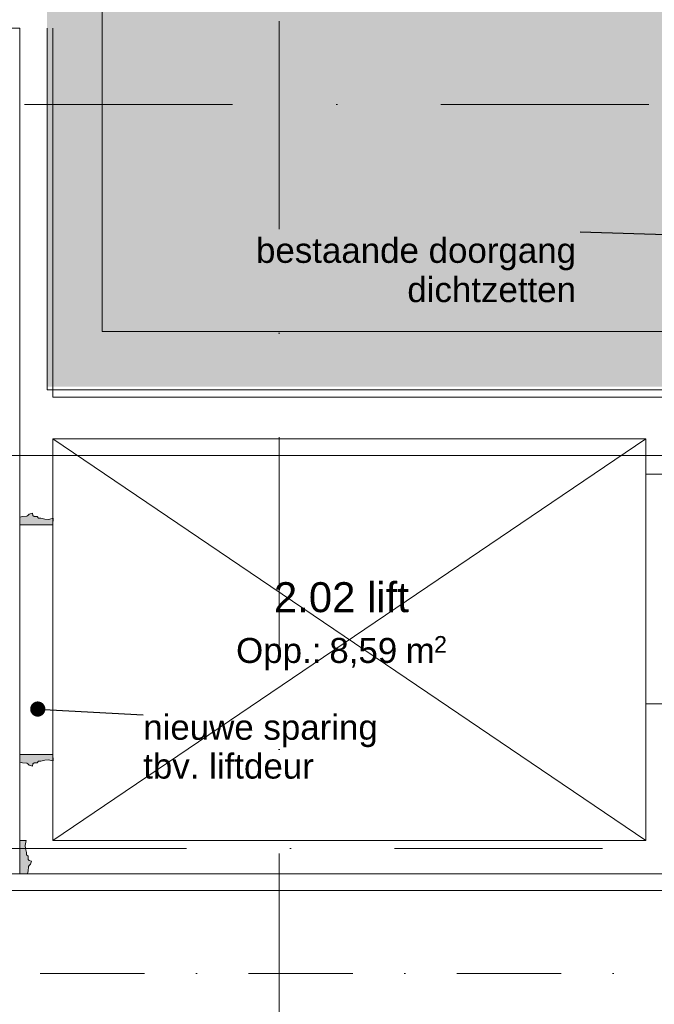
# Model space of a CAD drawing. Header units: millimetres. Extents: x -54205 to 352602, y -8439 to 61516.
# Tile 67 of 189: x 20041 to 23853, y 11960 to 17875. Entities that reach past the tile are written whole.
import ezdxf
from ezdxf.enums import TextEntityAlignment as Align

# ---------------------------------------------------------------- set-up
doc = ezdxf.new("R2010")
doc.units = ezdxf.units.MM
doc.header["$MEASUREMENT"] = 0
doc.linetypes.add('streep-punt', pattern=[2500, 1250, -625, 0, -625])
doc.linetypes.add('streep-punt fijn', pattern=[1251.000023, 626.000023, -312.5, 0, -312.5])
for name, color, linetype in [('0 2D arcering', 7, 'Continuous'), ('21_0 NC Buitenwanden', 7, 'Continuous'), ('21_1 C Buitenwanden', 7, 'Continuous'), ('21_1 C Buitenwanden Deuren', 7, 'Continuous'), ('22 C Binnenwanden', 7, 'Continuous'), ('Maatvoering 1_ 100', 7, 'Continuous'), ('Maatvoering 1_ 100 2D arcering', 7, 'Continuous'), ('Markers - doorsneden', 7, 'Continuous'), ('New_0 2D arcering', 7, 'Continuous'), ('New_21_0 NC Buitenwanden 2D arcering', 7, 'Continuous'), ('New_21_0 NC Buitenwanden Ramen', 7, 'Continuous'), ('New_21_1 C Buitenwanden Deuren', 7, 'Continuous'), ('New_65 WBDBO', 7, 'Continuous'), ('New_Maatvoering 1_ 100', 7, 'Continuous'), ('New_Ruimtefuncties', 7, 'Continuous'), ('New_Ruimtefuncties Zone omranding', 7, 'Continuous'), ('New_Ruimtefuncties Zone tekst', 7, 'Continuous'), ('Stramien', 7, 'Continuous')]:
    doc.layers.add(name, color=color, linetype=linetype)
doc.styles.add('GENERATED_STYLE_1', font='arial.ttf')
doc.styles.add('GENERATED_STYLE_2', font='arial.ttf')
doc.linetypes.add('BRA - WBDBO  60', pattern='A,0,[3,DO.112 2e Verdieping1.Shx,S=27.777778,R=0,X=0,Y=-1.22125e-15],-3500,0', length=3500)
doc.dimstyles.new('GENERATED_STYLE__10', dxfattribs={"dimtxt": 0.18, "dimasz": 182.4, "dimexe": 0.18, "dimexo": 0.0625, "dimgap": 0, "dimtad": 0, "dimtih": 1, "dimtoh": 1, "dimdec": 4, "dimzin": 0, "dimdsep": 46, "dimcen": 0.09, "dimadec": 0, "dimazin": 0, "dimtfac": 1, "dimtdec": 4, "dimtmove": 0, "dimatfit": 3, "dimldrblk": 'ARROWHEAD_11', "dimfxl": 1, "dimtolj": 1, "dimtzin": 0, "dimarcsym": 0})
doc.dimstyles.new('GENERATED_STYLE__4', dxfattribs={"dimtxt": 250, "dimasz": 142.5, "dimexe": 0.18, "dimexo": 0.0625, "dimgap": 0, "dimtad": 1, "dimdec": 0, "dimzin": 0, "dimdsep": 46, "dimtxsty": 'GENERATED_STYLE_2', "dimblk": 'ARROWHEAD_11', "dimblk1": 'ARROWHEAD_11', "dimblk2": 'ARROWHEAD_11', "dimcen": 0.09, "dimse1": 1, "dimse2": 1, "dimclrd": 1, "dimclre": 1, "dimclrt": 2, "dimadec": 1, "dimazin": 0, "dimtfac": 1, "dimtdec": 4, "dimtmove": 0, "dimatfit": 3, "dimfxl": 1, "dimtolj": 1, "dimtzin": 0, "dimarcsym": 0})

# ---------------------------------------------------------------- blocks, each defined once
blk = doc.blocks.new('lift_2.02_11_1', base_point=(21973.5, 14248.2))
at = {"layer": 'New_Ruimtefuncties Zone tekst', "color": 2, "lineweight": 0, "style": 'GENERATED_STYLE_2'}
blk.add_attdef('ROOM_NUMBER', text='', height=180, dxfattribs=at).set_placement((21973.5, 14495.8), align=Align.TOP_CENTER)
at = {"layer": 'New_Ruimtefuncties Zone tekst', "color": 2, "lineweight": 0}
for tag, height, style, p in [('DUMMY_941', 180, 'GENERATED_STYLE_2', (22398.8, 14536.9)), ('perimeterCode', 150, 'GENERATED_STYLE_1', (21340.8, 14160.8)), ('ROOM_AREA', 150, 'GENERATED_STYLE_1', (21901.1, 14160.8)), ('DUMMY_942', 150, 'GENERATED_STYLE_1', (22301.5, 14160.8)), ('DUMMY_943', 100, 'GENERATED_STYLE_1', (22530, 14172.3))]:
    blk.add_attdef(tag, text='', height=height, dxfattribs=dict(at, style=style)).set_placement(p, align=Align.TOP_LEFT)
blk = doc.blocks.new('D rechthoekige opening 27_2')
at = {"layer": '21_1 C Buitenwanden Deuren', "color": 9, "linetype": 'Continuous', "lineweight": 0}
for p, q in [((-690, 200), (690, 200)), ((-690, 0), (690, 0))]:
    blk.add_line(p, q, dxfattribs=at)
at = {"layer": '21_1 C Buitenwanden Deuren', "color": 1, "linetype": 'Continuous', "lineweight": 0}
for p, q in [((-690, 0), (-690, 200)), ((690, 0), (690, 200))]:
    blk.add_line(p, q, dxfattribs=at)
blk = doc.blocks.new('Wall_23_1', base_point=(23803, 15481.6))
at = {"layer": '21_1 C Buitenwanden', "color": 1, "linetype": 'Continuous', "lineweight": 0}
for p, q in [((23803, 15145.4), (24003, 15145.4)), ((23803, 13765.4), (24003, 13765.4))]:
    blk.add_line(p, q, dxfattribs=at)
at = {"layer": '21_1 C Buitenwanden', "color": 1, "linetype": 'Continuous', "lineweight": 0, "flags": 128}
for points in [[(23803, 15356.6), (23803, 15145.4)], [(24003, 15145.4), (24003, 15356.6)], [(23803, 13765.4), (23803, 12944.6)], [(24003, 12744.6), (24003, 13765.4)], [(24003, 12744.6), (23803, 12744.6)]]:
    blk.add_lwpolyline(points, dxfattribs=at)
at = {"layer": '21_1 C Buitenwanden Deuren', "color": 1, "linetype": 'Continuous', "lineweight": 0, "xscale": -1, "zscale": 1000, "rotation": 270}
blk.add_blockref('D rechthoekige opening 27_2', (23803, 14455.4), dxfattribs=at)
blk = doc.blocks.new('Wall_24_1', base_point=(23803, 12744.6))
at = {"layer": '21_1 C Buitenwanden', "color": 1, "linetype": 'Continuous', "lineweight": 0, "flags": 128}
for points in [[(23803, 12944.6), (20241, 12944.6)], [(20041, 12744.6), (23803, 12744.6)]]:
    blk.add_lwpolyline(points, dxfattribs=at)
blk = doc.blocks.new('Wall_26_1', base_point=(20041, 15481.6))
at = {"layer": '21_1 C Buitenwanden', "color": 1, "linetype": 'Continuous', "lineweight": 0, "flags": 128}
for points in [[(24003, 15606.6), (20241, 15606.6)], [(24003, 15606.6), (24003, 15356.6)], [(20241, 15356.6), (23803, 15356.6)]]:
    blk.add_lwpolyline(points, dxfattribs=at)
blk = doc.blocks.new('R rechthoekige opening 26')
at = {"layer": 'New_21_0 NC Buitenwanden Ramen', "color": 9, "linetype": 'Continuous', "lineweight": 0}
for p, q in [((-772.5, -14.5), (772.5, -14.5)), ((-772.5, -114.5), (772.5, -114.5))]:
    blk.add_line(p, q, dxfattribs=at)
at = {"layer": 'New_21_0 NC Buitenwanden Ramen', "color": 1, "linetype": 'Continuous', "lineweight": 0}
for p, q in [((-772.5, -114), (-772.5, -14.5)), ((772.5, -114), (772.5, -14.5)), ((-772.5, -114.5), (-772.5, -114)), ((772.5, -114.5), (772.5, -114))]:
    blk.add_line(p, q, dxfattribs=at)
blk = doc.blocks.new('Wall_32_1', base_point=(20536, 17874.8))
at = {"layer": '21_0 NC Buitenwanden', "color": 1, "linetype": 'Continuous', "lineweight": 0}
for p, q in [((18413, 17924.8), (18413, 17924.3)), ((18413, 17924.3), (18413, 17824.8)), ((19958, 17924.8), (19958, 17924.3)), ((19958, 17924.3), (19958, 17824.8))]:
    blk.add_line(p, q, dxfattribs=at)
at = {"layer": '21_0 NC Buitenwanden', "color": 1, "linetype": 'Continuous', "lineweight": 0, "flags": 128}
for points in [[(18413, 17924.8), (18330, 17924.8)], [(20206, 17924.8), (19958, 17924.8)], [(18330, 17824.8), (18413, 17824.8)], [(19958, 17824.8), (20041, 17824.8)]]:
    blk.add_lwpolyline(points, dxfattribs=at)
at = {"layer": 'New_21_0 NC Buitenwanden Ramen', "color": 1, "linetype": 'Continuous', "lineweight": 0, "zscale": 1000, "rotation": 180}
blk.add_blockref('R rechthoekige opening 26', (19185.5, 17810.3), dxfattribs=at)
blk = doc.blocks.new('Wall_39_1', base_point=(24296, 16002.2))
at = {"layer": '21_0 NC Buitenwanden', "color": 1, "linetype": 'Continuous', "lineweight": 0, "flags": 128}
for points in [[(20206, 15650.8), (20206, 16000.8)], [(24296, 16002.2), (20536, 16000.9)], [(24296, 16002.2), (24296.1, 15652.2)], [(20206, 15650.8), (24296.1, 15652.2)]]:
    blk.add_lwpolyline(points, dxfattribs=at)
blk = doc.blocks.new('Wall_42_1', base_point=(20536, 56215.9))
at = {"layer": '21_0 NC Buitenwanden', "color": 1, "linetype": 'Continuous', "lineweight": 0, "flags": 128}
for points in [[(20536, 16000.9), (20536, 54405.9)], [(20206, 17824.8), (20206, 16000.8)]]:
    blk.add_lwpolyline(points, dxfattribs=at)
blk = doc.blocks.new('D rechthoekige opening 27_5')
at = {"layer": 'New_21_1 C Buitenwanden Deuren', "color": 9, "linetype": 'Continuous', "lineweight": 0}
for p, q in [((-690, 200), (690, 200)), ((-690, 0), (690, 0))]:
    blk.add_line(p, q, dxfattribs=at)
at = {"layer": 'New_21_1 C Buitenwanden Deuren', "color": 1, "linetype": 'Continuous', "lineweight": 0}
for p, q in [((-690, 0), (-690, 200)), ((690, 0), (690, 200))]:
    blk.add_line(p, q, dxfattribs=at)
blk = doc.blocks.new('Wall_73_1', base_point=(20041, 17874.8))
at = {"layer": '21_1 C Buitenwanden', "color": 1, "linetype": 'Continuous', "lineweight": 0}
for p, q in [((20041, 14840.6), (20241, 14840.6)), ((20041, 13460.6), (20241, 13460.6))]:
    blk.add_line(p, q, dxfattribs=at)
at = {"layer": '21_1 C Buitenwanden', "color": 1, "linetype": 'Continuous', "lineweight": 0, "flags": 128}
for points in [[(20041, 17824.8), (20041, 14840.6)], [(20241, 15606.6), (20241, 17824.8)], [(20241, 14840.6), (20241, 15356.6)], [(20041, 13460.6), (20041, 12944.6)], [(20241, 12944.6), (20241, 13460.6)]]:
    blk.add_lwpolyline(points, dxfattribs=at)
at = {"layer": 'New_21_1 C Buitenwanden Deuren', "color": 1, "linetype": 'Continuous', "lineweight": 0, "xscale": -1, "zscale": 1000, "rotation": 270}
blk.add_blockref('D rechthoekige opening 27_5', (20041, 14150.6), dxfattribs=at)
blk = doc.blocks.new('Standard grid marker_2')
at = {"layer": 'Stramien', "color": 1, "linetype": 'streep-punt', "lineweight": 0}
blk.add_line((1000, 0), (37608.9, 0), dxfattribs=at)
at = {"layer": 'Stramien', "color": 2, "lineweight": 0, "style": 'GENERATED_STYLE_1'}
blk.add_attdef('AC_MarkerText_1', text='', height=350, dxfattribs=at).set_placement((-500, 175), align=Align.TOP_CENTER)
blk = doc.blocks.new('Standard grid marker_4')
at = {"layer": 'Stramien', "color": 1, "linetype": 'streep-punt', "lineweight": 0}
blk.add_line((1000, 0), (14829.9, 0), dxfattribs=at)
at = {"layer": 'Stramien', "color": 2, "lineweight": 0, "style": 'GENERATED_STYLE_1'}
blk.add_attdef('AC_MarkerText_1', text='', height=350, dxfattribs=at).set_placement((-500, 175), align=Align.TOP_CENTER)
blk = doc.blocks.new('Standard grid marker')
at = {"layer": 'Stramien', "color": 1, "linetype": 'streep-punt', "lineweight": 0}
blk.add_line((1000, 0), (61400.2, 0), dxfattribs=at)
at = {"layer": 'Stramien', "color": 2, "lineweight": 0, "style": 'GENERATED_STYLE_1'}
for tag, p in [('AC_MarkerText_1_0', (-245, -80)), ('AC_MarkerText_1_1', (63155.2, -80))]:
    blk.add_attdef(tag, text='', height=350, rotation=270, dxfattribs=at).set_placement(p, align=Align.TOP_CENTER)
blk = doc.blocks.new('*D1018')
at = {"layer": 'Maatvoering 1_ 100 2D arcering', "linetype": 'Continuous', "lineweight": 0}
for points in [[(64027.5, 27835.9), (64030.4, 27821.6), (64038.5, 27809.4), (64050.6, 27801.3), (64065, 27798.4), (64079.4, 27801.3), (64091.5, 27809.4), (64099.6, 27821.6), (64102.5, 27835.9), (64099.6, 27850.3), (64091.5, 27862.4), (64079.4, 27870.6), (64065, 27873.4), (64050.6, 27870.6), (64038.5, 27862.4), (64030.4, 27850.3)], [(64027.5, 3115.7), (64030.4, 3101.3), (64038.5, 3089.1), (64050.6, 3081), (64065, 3078.2), (64079.4, 3081), (64091.5, 3089.1), (64099.6, 3101.3), (64102.5, 3115.7), (64099.6, 3130), (64091.5, 3142.2), (64079.4, 3150.3), (64065, 3153.2), (64050.6, 3150.3), (64038.5, 3142.2), (64030.4, 3130)]]:
    blk.add_hatch(color=1, dxfattribs=at).paths.add_polyline_path(points)
at = {"layer": 'Maatvoering 1_ 100', "color": 1, "linetype": 'Continuous', "lineweight": 0}
for p, q in [((64065, 27873.4), (64065, 27910.9)), ((64027.5, 27835.9), (63924.4, 27835.9)), ((64065, 3153.2), (64065, 27798.4)), ((64205.6, 27835.9), (64102.5, 27835.9)), ((64027.5, 3115.7), (63924.4, 3115.7)), ((64065, 3040.7), (64065, 3078.2)), ((64205.6, 3115.7), (64102.5, 3115.7))]:
    blk.add_line(p, q, dxfattribs=at)
for centre in [(64065, 27835.9), (64065, 3115.7)]:
    blk.add_circle(centre, 37.5, dxfattribs=at)
at = {"layer": 'Maatvoering 1_ 100', "color": 2, "lineweight": 0, "insert": (64015, 14951.5), "char_height": 250, "attachment_point": 7, "rotation": 90, "style": 'GENERATED_STYLE_2'}
blk.add_mtext('\\A1;{\\pql;\\fArial|b1|i0|c0|p0;\\W1.000000;24.720}', dxfattribs=at)
blk = doc.blocks.new('ARROWHEAD_11')
at = {"color": 0, "linetype": 'Continuous', "lineweight": 0}
blk.add_line((0, 0), (-1, 0), dxfattribs=at)
at = {"color": 0, "linetype": 'Continuous', "lineweight": 0, "const_width": 0.25, "flags": 128}
blk.add_lwpolyline([(-0.125, 0, 1), (0.125, 0, 1)], format="xyb", close=True, dxfattribs=at)
blk = doc.blocks.new('Cutting Plane_1_1', base_point=(-53800, 12145.9))
at = {"layer": 'Markers - doorsneden', "color": 9, "linetype": 'streep-punt fijn', "lineweight": 0}
blk.add_line((-53650, 12145.9), (60665, 12145.9), dxfattribs=at)

msp = doc.modelspace()

# ---------------------------------------------------------------- hatches: boundary and pattern name
at = {"layer": '0 2D arcering', "linetype": 'Continuous', "lineweight": 0, "true_color": 0x686b6c}
msp.add_hatch(color=251, dxfattribs=at).paths.add_polyline_path([(20206, 28080.9), (20206, 56215.9), (30236, 56215.9), (30236, 15670.9), (20206, 15670.9)])
at = {"layer": 'New_0 2D arcering', "linetype": 'Continuous', "lineweight": 0, "true_color": 0xbfbfbf}
msp.add_hatch(color=9, dxfattribs=at).paths.add_polyline_path([(20545, 16000.9), (29945, 16000.9), (29945, 55865.9), (20545, 55865.9)])
at = {"layer": 'New_21_0 NC Buitenwanden 2D arcering', "linetype": 'Continuous', "lineweight": 0, "true_color": 0x50585a}
for points in [[(20192, 14874.9), (20211.3, 14871.6), (20221.3, 14874.2), (20241.2, 14879.5), (20241, 14839.6), (20041, 14840.6), (20041, 14884.9), (20042.5, 14885.8), (20057, 14890.5), (20083.7, 14893), (20090.2, 14896.7), (20098.5, 14905), (20117.2, 14909.9), (20120.6, 14896.9), (20127.2, 14890.2), (20142.7, 14890.1), (20146.1, 14890.1), (20155, 14881.1), (20168.9, 14881.2)], [(20192, 13426.3), (20211.3, 13429.6), (20221.3, 13427), (20241.2, 13421.8), (20241, 13461.6), (20041, 13460.6), (20041, 13416.3), (20042.5, 13415.4), (20057, 13410.7), (20083.7, 13408.2), (20090.2, 13404.5), (20098.5, 13396.3), (20117.2, 13391.3), (20120.6, 13404.3), (20127.2, 13411), (20142.7, 13411.1), (20146.1, 13411.1), (20155, 13420.1), (20168.9, 13420)], [(20076.3, 12895.6), (20073.1, 12915), (20075.7, 12924.9), (20080.9, 12944.8), (20041.1, 12944.6), (20042.1, 12744.6), (20086.4, 12744.6), (20087.3, 12746.1), (20092, 12760.7), (20094.5, 12787.3), (20098.2, 12793.8), (20106.4, 12802.1), (20111.3, 12820.8), (20098.3, 12824.2), (20091.6, 12830.8), (20091.6, 12846.3), (20091.5, 12849.7), (20082.6, 12858.6), (20082.7, 12872.5)]]:
    msp.add_hatch(color=251, dxfattribs=at).paths.add_polyline_path(points)

# ---------------------------------------------------------------- linework, layer by layer
at = {"layer": '22 C Binnenwanden', "color": 9, "linetype": 'Continuous', "lineweight": 0}
for p, q in [((20241, 15356.6), (23803, 12944.6)), ((23803, 15356.6), (20241, 12944.6))]:
    msp.add_line(p, q, dxfattribs=at)
at = {"layer": 'New_21_0 NC Buitenwanden 2D arcering', "color": 1, "linetype": 'Continuous', "lineweight": 0, "flags": 128}
for points in [[(20192, 14874.9), (20211.3, 14871.6), (20221.3, 14874.2), (20241.2, 14879.5), (20241, 14839.6), (20041, 14840.6), (20041, 14884.9), (20042.5, 14885.8), (20057, 14890.5), (20083.7, 14893), (20090.2, 14896.7), (20098.5, 14905), (20117.2, 14909.9), (20120.6, 14896.9), (20127.2, 14890.2), (20142.7, 14890.1), (20146.1, 14890.1), (20155, 14881.1), (20168.9, 14881.2)], [(20192, 13426.3), (20211.3, 13429.6), (20221.3, 13427), (20241.2, 13421.8), (20241, 13461.6), (20041, 13460.6), (20041, 13416.3), (20042.5, 13415.4), (20057, 13410.7), (20083.7, 13408.2), (20090.2, 13404.5), (20098.5, 13396.3), (20117.2, 13391.3), (20120.6, 13404.3), (20127.2, 13411), (20142.7, 13411.1), (20146.1, 13411.1), (20155, 13420.1), (20168.9, 13420)], [(20076.3, 12895.6), (20073.1, 12915), (20075.7, 12924.9), (20080.9, 12944.8), (20041.1, 12944.6), (20042.1, 12744.6), (20086.4, 12744.6), (20087.3, 12746.1), (20092, 12760.7), (20094.5, 12787.3), (20098.2, 12793.8), (20106.4, 12802.1), (20111.3, 12820.8), (20098.3, 12824.2), (20091.6, 12830.8), (20091.6, 12846.3), (20091.5, 12849.7), (20082.6, 12858.6), (20082.7, 12872.5)]]:
    msp.add_lwpolyline(points, close=True, dxfattribs=at)
at = {"layer": 'New_65 WBDBO', "color": 94, "linetype": 'BRA - WBDBO  60', "lineweight": 0}
for points in [[(19941, 17824.8), (19941, 15256.6), (24103, 15256.6), (24103, 15550.9), (30525, 15550.9), (30525, 25760.9)], [(19891, 15256.6), (19891, 12644.6), (24103, 12644.6), (24103, 15256.6)]]:
    msp.add_lwpolyline(points, dxfattribs=at)
at = {"layer": 'New_Ruimtefuncties Zone omranding', "color": 253, "linetype": 'Continuous', "lineweight": 0, "true_color": 0x99a3a6, "flags": 128}
msp.add_lwpolyline([(20241, 15356.6), (20241, 12944.6), (23803, 12944.6), (23803, 15356.6)], close=True, dxfattribs=at)
at = {"layer": 'New_Ruimtefuncties Zone omranding', "color": 240, "linetype": 'Continuous', "lineweight": 0, "true_color": 0xfd1e4a, "flags": 128}
msp.add_lwpolyline([(28950, 13120.9), (24003, 13120.9), (24003, 12744.6), (11905.5, 12744.6), (11905.5, 12819.7), (10849.7, 12820.9), (10850, 12530.2), (5774.7, 12525.9), (5774.4, 12823.7), (2429.9, 12820.9), (2430, 12776.7), (250, 12775.9), (250, 12718.4), (-250, 12718.4), (-250, 12775.9), (-770.1, 12775.9), (-770.1, 12718.4), (-770.1, 10673.4)], dxfattribs=at)

# ---------------------------------------------------------------- block references
at = {"layer": '21_0 NC Buitenwanden', "color": 1, "lineweight": 0}
for name, p in [('Wall_42_1', (20536, 56215.9)), ('Wall_32_1', (20536, 17874.8)), ('Wall_39_1', (24296, 16002.2))]:
    msp.add_blockref(name, p, dxfattribs=at)
at = {"layer": '21_1 C Buitenwanden', "color": 1, "lineweight": 0}
for name, p in [('Wall_73_1', (20041, 17874.8)), ('Wall_26_1', (20041, 15481.6)), ('Wall_23_1', (23803, 15481.6)), ('Wall_24_1', (23803, 12744.6))]:
    msp.add_blockref(name, p, dxfattribs=at)
at = {"layer": 'Markers - doorsneden', "color": 9, "lineweight": 0}
msp.add_blockref('Cutting Plane_1_1', (-53800, 12145.9), dxfattribs=at)
at = {"layer": 'New_Ruimtefuncties', "color": 2, "linetype": 'Continuous', "lineweight": 0}
msp.add_blockref('lift_2.02_11_1', (21973.5, 14248.2), dxfattribs=at).add_auto_attribs({'ROOM_AREA': '8,59', 'ROOM_NUMBER': '2.02 lift', 'perimeterCode': 'Opp.: ', 'DUMMY_942': ' m', 'DUMMY_943': '2'})
at = {"layer": 'Stramien', "color": 1, "linetype": 'Continuous', "lineweight": 0, "zscale": 1000, "rotation": 90}
msp.add_blockref('Standard grid marker', (21600, -1884.3), dxfattribs=at)
at = {"layer": 'Stramien', "color": 1, "linetype": 'Continuous', "lineweight": 0, "zscale": 1000}
for name, p in [('Standard grid marker_4', (16570.1, 17365.9)), ('Standard grid marker_2', (-6208.9, 12895.9))]:
    msp.add_blockref(name, p, dxfattribs=at)

# ---------------------------------------------------------------- texts
at = {"layer": 'New_Maatvoering 1_ 100', "color": 2, "linetype": 'Continuous', "lineweight": 0, "char_height": 150, "style": 'GENERATED_STYLE_1'}
for s, insert, attachment_point, line_spacing_factor in [('\\A1;{\\pqr;\\fArial|b0|i0|c0|p0;\\W1.000000;bestaande doorgang\\P\\pqr;\\fArial|b0|i0|c0|p0;\\W1.000000;dichtzetten}', (23382.8, 16564.1), 3, 0.942898), ('\\A1;{\\pql;\\fArial|b0|i0|c0|p0;\\W1.000000;nieuwe sparing\\P\\pql;\\fArial|b0|i0|c0|p0;\\W1.000000;tbv. \\fArial|b0|i0|c0|p0;\\W1.000000;lift\\fArial|b0|i0|c0|p0;\\W1.000000;deur}', (20782.9, 13699.5), 1, 0.933377)]:
    msp.add_mtext(s, dxfattribs=dict(at, insert=insert, attachment_point=attachment_point, line_spacing_factor=line_spacing_factor))

# ---------------------------------------------------------------- dimensions: what is measured, and where the dimension line sits
at = {"layer": 'Maatvoering 1_ 100', "color": 1, "linetype": 'Continuous', "lineweight": 0}
dim = msp.add_linear_dim(base=(64065, 27835.9), p1=(-230, 3115.7), p2=(32070, 27835.9), angle=90, dimstyle='GENERATED_STYLE__4', dxfattribs=at)
dim.commit()
dim.dimension.update_dxf_attribs({"geometry": '*D1018', "text_midpoint": (63890, 15465.4), "dimtype": 160, "text_rotation": 90})

# ---------------------------------------------------------------- leaders
at = {"layer": 'New_Maatvoering 1_ 100', "color": 9, "linetype": 'Continuous', "lineweight": 0, "annotation_type": 0, "has_hookline": 1}
for points, hookline_direction, text_width in [([(24698.8, 15944.2), (24517, 16564.1), (23407.8, 16598.4)], 1, 1892.8), ([(20149.5, 13733.8), (20782.9, 13699.5)], 0, 1380.3)]:
    msp.add_leader(points, dimstyle='GENERATED_STYLE__10', dxfattribs=dict(at, hookline_direction=hookline_direction, text_width=text_width))

doc.saveas('drawing.dxf')
